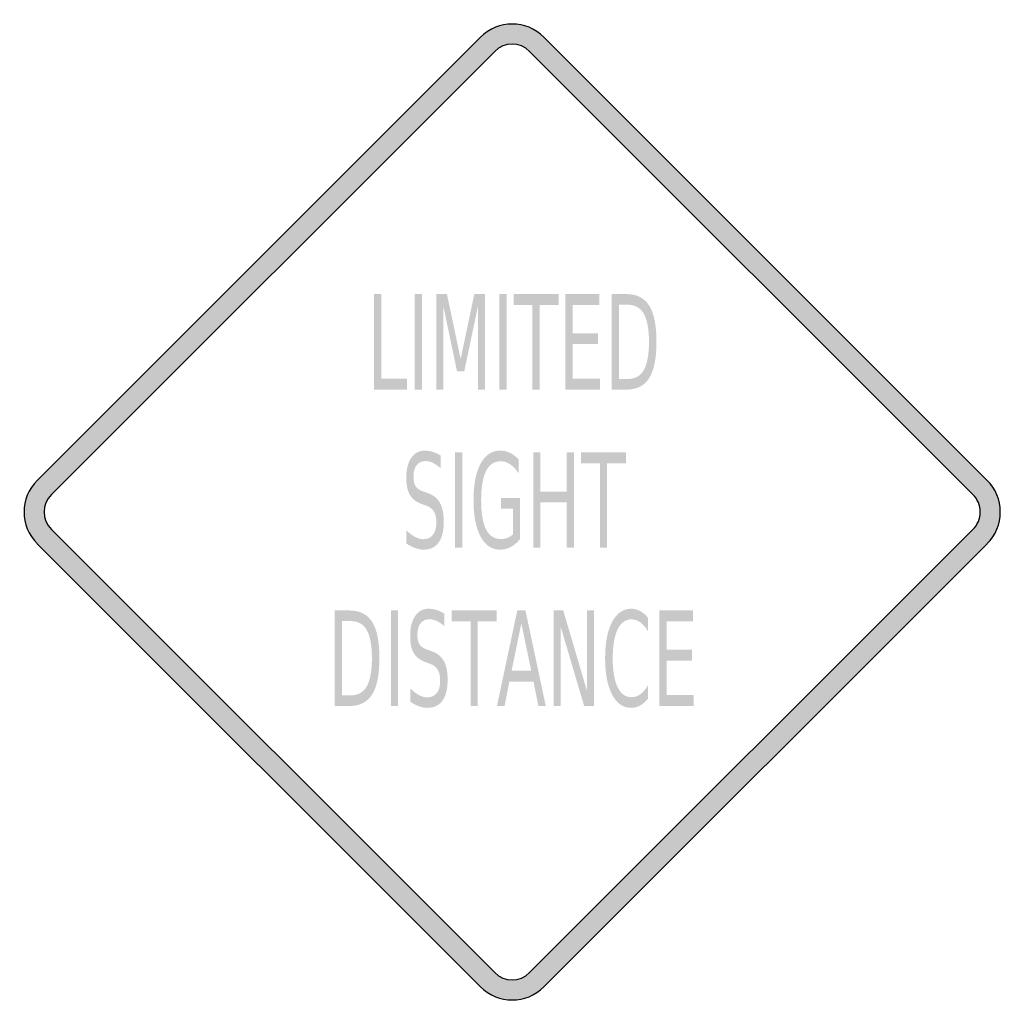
# Model space of a CAD drawing. Header units: inches. Extents: x -0.5 to 0.5, y -0.5 to 0.5.
import ezdxf

# ---------------------------------------------------------------- set-up
doc = ezdxf.new("R2010")
doc.units = ezdxf.units.IN
doc.header["$MEASUREMENT"] = 0

msp = doc.modelspace()

# ---------------------------------------------------------------- hatches: boundary and pattern name
h = msp.add_hatch(color=7)
h.paths.add_polyline_path([(0.4865, -0.0325), (0.0325, -0.4865), (0.0277, -0.4907), (0.0227, -0.494), (0.0173, -0.4967), (0.0117, -0.4985), (0.0058, -0.4997), (0, -0.5), (-0.0058, -0.4997), (-0.0117, -0.4985), (-0.0173, -0.4967), (-0.0227, -0.494), (-0.0277, -0.4907), (-0.0325, -0.4865), (-0.4865, -0.0325), (-0.4907, -0.0277), (-0.494, -0.0227), (-0.4967, -0.0173), (-0.4985, -0.0117), (-0.4997, -0.0058), (-0.5, 0), (-0.4997, 0.0058), (-0.4985, 0.0117), (-0.4967, 0.0173), (-0.494, 0.0227), (-0.4907, 0.0277), (-0.4865, 0.0325), (-0.0325, 0.4865), (-0.0277, 0.4907), (-0.0227, 0.494), (-0.0173, 0.4967), (-0.0117, 0.4985), (-0.0058, 0.4997), (0, 0.5), (0.0058, 0.4997), (0.0117, 0.4985), (0.0173, 0.4967), (0.0227, 0.494), (0.0277, 0.4907), (0.0325, 0.4865), (0.4865, 0.0325), (0.4905, 0.0278), (0.4938, 0.0228), (0.4965, 0.0175), (0.4985, 0.0118), (0.4997, 0.006), (0.5, 0), (0.4997, -0.006), (0.4985, -0.0118), (0.4965, -0.0175), (0.4938, -0.0228), (0.4905, -0.0278), (0.4865, -0.0325)])
h.paths.add_polyline_path([(-0.472, -0.018), (-0.4743, -0.0153), (-0.4762, -0.0125), (-0.4777, -0.0095), (-0.4787, -0.0065), (-0.4792, -0.0032), (-0.4795, 0), (-0.4792, 0.0032), (-0.4787, 0.0065), (-0.4777, 0.0095), (-0.4762, 0.0125), (-0.4743, 0.0153), (-0.472, 0.0178), (-0.0178, 0.472), (-0.0153, 0.4743), (-0.0125, 0.4762), (-0.0095, 0.4777), (-0.0065, 0.4787), (-0.0032, 0.4792), (0, 0.4795), (0.0032, 0.4792), (0.0065, 0.4787), (0.0095, 0.4777), (0.0125, 0.4762), (0.0153, 0.4743), (0.0178, 0.472), (0.472, 0.0178), (0.4742, 0.0153), (0.476, 0.0127), (0.4775, 0.0097), (0.4785, 0.0065), (0.4792, 0.0033), (0.4795, 0), (0.4792, -0.0033), (0.4785, -0.0065), (0.4775, -0.0097), (0.476, -0.0127), (0.4742, -0.0153), (0.472, -0.018), (0.0178, -0.472), (0.0153, -0.4743), (0.0125, -0.4762), (0.0095, -0.4777), (0.0065, -0.4787), (0.0032, -0.4792), (0, -0.4795), (-0.0032, -0.4792), (-0.0065, -0.4787), (-0.0095, -0.4777), (-0.0125, -0.4762), (-0.0153, -0.4743), (-0.0178, -0.472), (-0.472, -0.018)], flags=0)
for points in [[(-0.1415, 0.2233), (-0.1341, 0.2233), (-0.1341, 0.1365), (-0.1076, 0.1365), (-0.1076, 0.1254), (-0.1415, 0.1254), (-0.1415, 0.2233)], [(-0.0998, 0.2233), (-0.0924, 0.2233), (-0.0924, 0.1254), (-0.0998, 0.1254), (-0.0998, 0.2233)], [(-0.0778, 0.2233), (-0.0668, 0.2233), (-0.0528, 0.1567), (-0.0388, 0.2233), (-0.0278, 0.2233), (-0.0278, 0.1254), (-0.035, 0.1254), (-0.035, 0.2113), (-0.0491, 0.1442), (-0.0565, 0.1442), (-0.0706, 0.2113), (-0.0706, 0.1254), (-0.0778, 0.1254), (-0.0778, 0.2233)], [(-0.0132, 0.2233), (-0.0058, 0.2233), (-0.0058, 0.1254), (-0.0132, 0.1254), (-0.0132, 0.2233)], [(0.0014, 0.2233), (0.0476, 0.2233), (0.0476, 0.2121), (0.0282, 0.2121), (0.0282, 0.1254), (0.0208, 0.1254), (0.0208, 0.2121), (0.0014, 0.2121), (0.0014, 0.2233)], [(0.0546, 0.2233), (0.0891, 0.2233), (0.0891, 0.2121), (0.062, 0.2121), (0.062, 0.1831), (0.088, 0.1831), (0.088, 0.172), (0.062, 0.172), (0.062, 0.1365), (0.0898, 0.1365), (0.0898, 0.1254), (0.0546, 0.1254), (0.0546, 0.2233)], [(-0.0585, 0.0611), (-0.0511, 0.0611), (-0.0511, -0.0367), (-0.0585, -0.0367), (-0.0585, 0.0611)], [(0.0216, 0.0611), (0.029, 0.0611), (0.029, 0.021), (0.0558, 0.021), (0.0558, 0.0611), (0.0632, 0.0611), (0.0632, -0.0367), (0.0558, -0.0367), (0.0558, 0.0099), (0.029, 0.0099), (0.029, -0.0367), (0.0216, -0.0367), (0.0216, 0.0611)], [(0.0704, 0.0611), (0.1166, 0.0611), (0.1166, 0.05), (0.0972, 0.05), (0.0972, -0.0367), (0.0898, -0.0367), (0.0898, 0.05), (0.0704, 0.05), (0.0704, 0.0611)], [(-0.1242, -0.1009), (-0.1168, -0.1009), (-0.1168, -0.1988), (-0.1242, -0.1988), (-0.1242, -0.1009)], [(-0.0621, -0.1009), (-0.0159, -0.1009), (-0.0159, -0.1121), (-0.0353, -0.1121), (-0.0353, -0.1988), (-0.0427, -0.1988), (-0.0427, -0.1121), (-0.0621, -0.1121), (-0.0621, -0.1009)], [(0.0424, -0.1009), (0.0523, -0.1009), (0.0765, -0.1828), (0.0765, -0.1009), (0.0837, -0.1009), (0.0837, -0.1988), (0.0737, -0.1988), (0.0495, -0.1169), (0.0495, -0.1988), (0.0424, -0.1988), (0.0424, -0.1009)], [(0.1507, -0.1009), (0.1852, -0.1009), (0.1852, -0.1121), (0.1581, -0.1121), (0.1581, -0.141), (0.1841, -0.141), (0.1841, -0.1522), (0.1581, -0.1522), (0.1581, -0.1876), (0.1859, -0.1876), (0.1859, -0.1988), (0.1507, -0.1988), (0.1507, -0.1009)]]:
    msp.add_hatch(color=7).paths.add_polyline_path(points)
h = msp.add_hatch(color=7)
edge = h.paths.add_edge_path()
edge.add_line((0.1019, 0.2233), (0.1171, 0.2233))
edge.add_spline(control_points=[(0.1171, 0.2233), (0.1277, 0.2233), (0.1355, 0.2193), (0.1404, 0.2114), (0.1453, 0.2035), (0.1478, 0.1912), (0.1478, 0.1744), (0.1478, 0.1576), (0.1453, 0.1452), (0.1404, 0.1373), (0.1354, 0.1293), (0.1276, 0.1254), (0.1171, 0.1254)], knot_values=[0, 0, 0, 0, 1, 1, 1, 2, 2, 2, 3, 3, 3, 4, 4, 4, 4], degree=3, periodic=0)
edge.add_line((0.1171, 0.1254), (0.1019, 0.1254))
edge.add_line((0.1019, 0.1254), (0.1019, 0.2233))
edge = h.paths.add_edge_path(flags=0)
edge.add_line((0.1093, 0.2124), (0.1093, 0.1363))
edge.add_line((0.1093, 0.1363), (0.1182, 0.1363))
edge.add_spline(control_points=[(0.1182, 0.1363), (0.1258, 0.1363), (0.1313, 0.1393), (0.1348, 0.1454), (0.1383, 0.1516), (0.1401, 0.1612), (0.1401, 0.1744), (0.1401, 0.1875), (0.1383, 0.1971), (0.1348, 0.2032), (0.1313, 0.2093), (0.1258, 0.2124), (0.1182, 0.2124)], knot_values=[0, 0, 0, 0, 1, 1, 1, 2, 2, 2, 3, 3, 3, 4, 4, 4, 4], degree=3, periodic=0)
edge.add_line((0.1182, 0.2124), (0.1093, 0.2124))
h = msp.add_hatch(color=7)
edge = h.paths.add_edge_path()
edge.add_line((-0.0734, 0.0579), (-0.0734, 0.045))
edge.add_spline(control_points=[(-0.0734, 0.045), (-0.0761, 0.0474), (-0.0788, 0.0492), (-0.0813, 0.0504), (-0.0838, 0.0516), (-0.0862, 0.0522), (-0.0885, 0.0522), (-0.0925, 0.0522), (-0.0956, 0.0508), (-0.0978, 0.048), (-0.1, 0.0452), (-0.1011, 0.0412), (-0.1011, 0.036), (-0.1011, 0.0317), (-0.1003, 0.0284), (-0.0989, 0.0262), (-0.0974, 0.024), (-0.0947, 0.0223), (-0.0906, 0.0209)], knot_values=[0, 0, 0, 0, 1, 1, 1, 2, 2, 2, 3, 3, 3, 4, 4, 4, 5, 5, 5, 6, 6, 6, 6], degree=3, periodic=0)
edge.add_line((-0.0906, 0.0209), (-0.0862, 0.0193))
edge.add_spline(control_points=[(-0.0862, 0.0193), (-0.0807, 0.0174), (-0.0766, 0.0141), (-0.074, 0.0093), (-0.0714, 0.0046), (-0.0701, -0.0018), (-0.0701, -0.0097), (-0.0701, -0.0192), (-0.0718, -0.0264), (-0.0754, -0.0313), (-0.0789, -0.0362), (-0.0841, -0.0386), (-0.091, -0.0386), (-0.0936, -0.0386), (-0.0963, -0.0381), (-0.0992, -0.037), (-0.1021, -0.036), (-0.1051, -0.0344), (-0.1083, -0.0324)], knot_values=[0, 0, 0, 0, 1, 1, 1, 2, 2, 2, 3, 3, 3, 4, 4, 4, 5, 5, 5, 6, 6, 6, 6], degree=3, periodic=0)
edge.add_line((-0.1083, -0.0324), (-0.1083, -0.0188))
edge.add_spline(control_points=[(-0.1083, -0.0188), (-0.1053, -0.0218), (-0.1023, -0.024), (-0.0994, -0.0256), (-0.0966, -0.0271), (-0.0937, -0.0279), (-0.091, -0.0279), (-0.0868, -0.0279), (-0.0835, -0.0264), (-0.0812, -0.0234), (-0.0789, -0.0204), (-0.0777, -0.0162), (-0.0777, -0.0107), (-0.0777, -0.0059), (-0.0786, -0.0021), (-0.0802, 0.0006), (-0.0819, 0.0033), (-0.0846, 0.0053), (-0.0884, 0.0067)], knot_values=[0, 0, 0, 0, 1, 1, 1, 2, 2, 2, 3, 3, 3, 4, 4, 4, 5, 5, 5, 6, 6, 6, 6], degree=3, periodic=0)
edge.add_line((-0.0884, 0.0067), (-0.0928, 0.0082))
edge.add_spline(control_points=[(-0.0928, 0.0082), (-0.0983, 0.0102), (-0.1023, 0.0133), (-0.1048, 0.0175), (-0.1072, 0.0217), (-0.1085, 0.0275), (-0.1085, 0.035), (-0.1085, 0.0436), (-0.1068, 0.0505), (-0.1034, 0.0554), (-0.1, 0.0604), (-0.0953, 0.0629), (-0.0893, 0.0629), (-0.0868, 0.0629), (-0.0841, 0.0625), (-0.0815, 0.0617), (-0.0788, 0.0608), (-0.0761, 0.0596), (-0.0734, 0.0579)], knot_values=[0, 0, 0, 0, 1, 1, 1, 2, 2, 2, 3, 3, 3, 4, 4, 4, 5, 5, 5, 6, 6, 6, 6], degree=3, periodic=0)
h = msp.add_hatch(color=7)
edge = h.paths.add_edge_path()
edge.add_line((0.0008, -0.0228), (0.0008, 0.0035))
edge.add_line((0.0008, 0.0035), (-0.0113, 0.0035))
edge.add_line((-0.0113, 0.0035), (-0.0113, 0.0144))
edge.add_line((-0.0113, 0.0144), (0.0081, 0.0144))
edge.add_line((0.0081, 0.0144), (0.0081, -0.0276))
edge.add_spline(control_points=[(0.0081, -0.0276), (0.0052, -0.0312), (0.0021, -0.034), (-0.0013, -0.0358), (-0.0048, -0.0377), (-0.0085, -0.0386), (-0.0124, -0.0386), (-0.0209, -0.0386), (-0.0276, -0.0342), (-0.0324, -0.0252), (-0.0372, -0.0163), (-0.0396, -0.0038), (-0.0396, 0.0121), (-0.0396, 0.0281), (-0.0372, 0.0406), (-0.0324, 0.0495), (-0.0276, 0.0584), (-0.0209, 0.0629), (-0.0124, 0.0629), (-0.0088, 0.0629), (-0.0054, 0.0621), (-0.0022, 0.0606), (0.001, 0.059), (0.004, 0.0567), (0.0067, 0.0536)], knot_values=[0, 0, 0, 0, 1, 1, 1, 2, 2, 2, 3, 3, 3, 4, 4, 4, 5, 5, 5, 6, 6, 6, 7, 7, 7, 8, 8, 8, 8], degree=3, periodic=0)
edge.add_line((0.0067, 0.0536), (0.0067, 0.0395))
edge.add_spline(control_points=[(0.0067, 0.0395), (0.0039, 0.0437), (0.001, 0.0468), (-0.0021, 0.0489), (-0.0051, 0.051), (-0.0084, 0.052), (-0.0117, 0.052), (-0.0184, 0.052), (-0.0234, 0.0487), (-0.0268, 0.042), (-0.0301, 0.0353), (-0.0318, 0.0254), (-0.0318, 0.0121), (-0.0318, -0.0011), (-0.0301, -0.011), (-0.0268, -0.0177), (-0.0234, -0.0244), (-0.0184, -0.0277), (-0.0117, -0.0277), (-0.0091, -0.0277), (-0.0068, -0.0273), (-0.0047, -0.0265), (-0.0027, -0.0257), (-0.0009, -0.0245), (0.0008, -0.0228)], knot_values=[0, 0, 0, 0, 1, 1, 1, 2, 2, 2, 3, 3, 3, 4, 4, 4, 5, 5, 5, 6, 6, 6, 7, 7, 7, 8, 8, 8, 8], degree=3, periodic=0)
h = msp.add_hatch(color=7)
edge = h.paths.add_edge_path()
edge.add_line((-0.0694, -0.1041), (-0.0694, -0.117))
edge.add_spline(control_points=[(-0.0694, -0.117), (-0.0722, -0.1146), (-0.0748, -0.1128), (-0.0773, -0.1117), (-0.0798, -0.1105), (-0.0822, -0.1099), (-0.0845, -0.1099), (-0.0886, -0.1099), (-0.0917, -0.1113), (-0.0938, -0.1141), (-0.096, -0.1169), (-0.0971, -0.1209), (-0.0971, -0.126), (-0.0971, -0.1303), (-0.0964, -0.1336), (-0.0949, -0.1358), (-0.0935, -0.138), (-0.0907, -0.1398), (-0.0867, -0.1412)], knot_values=[0, 0, 0, 0, 1, 1, 1, 2, 2, 2, 3, 3, 3, 4, 4, 4, 5, 5, 5, 6, 6, 6, 6], degree=3, periodic=0)
edge.add_line((-0.0867, -0.1412), (-0.0822, -0.1428))
edge.add_spline(control_points=[(-0.0822, -0.1428), (-0.0767, -0.1447), (-0.0726, -0.148), (-0.07, -0.1527), (-0.0674, -0.1575), (-0.0661, -0.1638), (-0.0661, -0.1718), (-0.0661, -0.1813), (-0.0679, -0.1884), (-0.0714, -0.1933), (-0.0749, -0.1982), (-0.0801, -0.2007), (-0.087, -0.2007), (-0.0896, -0.2007), (-0.0924, -0.2002), (-0.0953, -0.1991), (-0.0982, -0.1981), (-0.1012, -0.1965), (-0.1043, -0.1945)], knot_values=[0, 0, 0, 0, 1, 1, 1, 2, 2, 2, 3, 3, 3, 4, 4, 4, 5, 5, 5, 6, 6, 6, 6], degree=3, periodic=0)
edge.add_line((-0.1043, -0.1945), (-0.1043, -0.1808))
edge.add_spline(control_points=[(-0.1043, -0.1808), (-0.1013, -0.1838), (-0.0984, -0.1861), (-0.0955, -0.1876), (-0.0926, -0.1892), (-0.0898, -0.1899), (-0.087, -0.1899), (-0.0828, -0.1899), (-0.0795, -0.1884), (-0.0772, -0.1855), (-0.0749, -0.1825), (-0.0738, -0.1783), (-0.0738, -0.1728), (-0.0738, -0.168), (-0.0746, -0.1642), (-0.0763, -0.1615), (-0.0779, -0.1588), (-0.0806, -0.1567), (-0.0844, -0.1554)], knot_values=[0, 0, 0, 0, 1, 1, 1, 2, 2, 2, 3, 3, 3, 4, 4, 4, 5, 5, 5, 6, 6, 6, 6], degree=3, periodic=0)
edge.add_line((-0.0844, -0.1554), (-0.0889, -0.1538))
edge.add_spline(control_points=[(-0.0889, -0.1538), (-0.0944, -0.1518), (-0.0984, -0.1488), (-0.1008, -0.1446), (-0.1033, -0.1404), (-0.1045, -0.1345), (-0.1045, -0.1271), (-0.1045, -0.1184), (-0.1028, -0.1116), (-0.0994, -0.1066), (-0.096, -0.1016), (-0.0913, -0.0991), (-0.0854, -0.0991), (-0.0828, -0.0991), (-0.0802, -0.0996), (-0.0775, -0.1004), (-0.0749, -0.1012), (-0.0722, -0.1025), (-0.0694, -0.1041)], knot_values=[0, 0, 0, 0, 1, 1, 1, 2, 2, 2, 3, 3, 3, 4, 4, 4, 5, 5, 5, 6, 6, 6, 6], degree=3, periodic=0)
h = msp.add_hatch(color=7)
edge = h.paths.add_edge_path()
edge.add_line((0.1392, -0.1085), (0.1392, -0.1224))
edge.add_spline(control_points=[(0.1392, -0.1224), (0.1368, -0.1183), (0.1341, -0.1152), (0.1313, -0.1131), (0.1285, -0.1111), (0.1255, -0.11), (0.1223, -0.11), (0.1161, -0.11), (0.1113, -0.1134), (0.108, -0.1203), (0.1047, -0.1271), (0.103, -0.137), (0.103, -0.1499), (0.103, -0.1628), (0.1047, -0.1727), (0.108, -0.1795), (0.1113, -0.1864), (0.1161, -0.1898), (0.1223, -0.1898), (0.1255, -0.1898), (0.1285, -0.1888), (0.1313, -0.1867), (0.1341, -0.1847), (0.1368, -0.1816), (0.1392, -0.1774)], knot_values=[0, 0, 0, 0, 1, 1, 1, 2, 2, 2, 3, 3, 3, 4, 4, 4, 5, 5, 5, 6, 6, 6, 7, 7, 7, 8, 8, 8, 8], degree=3, periodic=0)
edge.add_line((0.1392, -0.1774), (0.1392, -0.1912))
edge.add_spline(control_points=[(0.1392, -0.1912), (0.1367, -0.1944), (0.1339, -0.1967), (0.131, -0.1983), (0.1281, -0.1999), (0.1251, -0.2007), (0.1219, -0.2007), (0.1136, -0.2007), (0.1071, -0.1961), (0.1023, -0.1871), (0.0976, -0.178), (0.0952, -0.1656), (0.0952, -0.1499), (0.0952, -0.1342), (0.0976, -0.1218), (0.1023, -0.1127), (0.1071, -0.1037), (0.1136, -0.0991), (0.1219, -0.0991), (0.1251, -0.0991), (0.1282, -0.0999), (0.1311, -0.1015), (0.134, -0.103), (0.1367, -0.1054), (0.1392, -0.1085)], knot_values=[0, 0, 0, 0, 1, 1, 1, 2, 2, 2, 3, 3, 3, 4, 4, 4, 5, 5, 5, 6, 6, 6, 7, 7, 7, 8, 8, 8, 8], degree=3, periodic=0)
h = msp.add_hatch(color=7)
edge = h.paths.add_edge_path()
edge.add_line((-0.1819, -0.1009), (-0.1667, -0.1009))
edge.add_spline(control_points=[(-0.1667, -0.1009), (-0.1561, -0.1009), (-0.1483, -0.1049), (-0.1434, -0.1127), (-0.1384, -0.1206), (-0.136, -0.133), (-0.136, -0.1498), (-0.136, -0.1666), (-0.1385, -0.179), (-0.1434, -0.1869), (-0.1484, -0.1948), (-0.1562, -0.1988), (-0.1667, -0.1988)], knot_values=[0, 0, 0, 0, 1, 1, 1, 2, 2, 2, 3, 3, 3, 4, 4, 4, 4], degree=3, periodic=0)
edge.add_line((-0.1667, -0.1988), (-0.1819, -0.1988))
edge.add_line((-0.1819, -0.1988), (-0.1819, -0.1009))
edge = h.paths.add_edge_path(flags=0)
edge.add_line((-0.1745, -0.1118), (-0.1745, -0.1879))
edge.add_line((-0.1745, -0.1879), (-0.1656, -0.1879))
edge.add_spline(control_points=[(-0.1656, -0.1879), (-0.158, -0.1879), (-0.1525, -0.1848), (-0.149, -0.1787), (-0.1455, -0.1726), (-0.1437, -0.1629), (-0.1437, -0.1498), (-0.1437, -0.1366), (-0.1455, -0.127), (-0.149, -0.1209), (-0.1525, -0.1148), (-0.158, -0.1118), (-0.1656, -0.1118)], knot_values=[0, 0, 0, 0, 1, 1, 1, 2, 2, 2, 3, 3, 3, 4, 4, 4, 4], degree=3, periodic=0)
edge.add_line((-0.1656, -0.1118), (-0.1745, -0.1118))
h = msp.add_hatch(color=7)
h.paths.add_polyline_path([(0.0052, -0.1009), (0.0136, -0.1009), (0.0344, -0.1988), (0.0268, -0.1988), (0.0218, -0.1737), (-0.0029, -0.1737), (-0.0078, -0.1988), (-0.0156, -0.1988), (0.0052, -0.1009)])
h.paths.add_polyline_path([(0.0094, -0.114), (-0.0006, -0.1627), (0.0195, -0.1627), (0.0094, -0.114)], flags=0)

# ---------------------------------------------------------------- linework, layer by layer
at = {"color": 7}
for p, q in [((-0.0324, 0.4865), (-0.4866, 0.0324)), ((0.4865, 0.0324), (0.0324, 0.4865)), ((-0.0179, 0.472), (-0.472, 0.0179)), ((0.472, 0.0179), (0.0179, 0.472)), ((-0.472, -0.0179), (-0.0179, -0.472)), ((0.472, -0.0179), (0.0179, -0.472)), ((-0.4866, -0.0325), (-0.0324, -0.4866)), ((0.4865, -0.0325), (0.0324, -0.4866))]:
    msp.add_line(p, q, dxfattribs=at)
for points in [[(0.0324, 0.4866), (0.0145, 0.5045), (-0.0145, 0.5045), (-0.0324, 0.4866)], [(0.0179, 0.472), (0.008, 0.4819), (-0.008, 0.4819), (-0.0179, 0.472)], [(-0.4866, 0.0324), (-0.5045, 0.0145), (-0.5045, -0.0145), (-0.4866, -0.0324)], [(-0.472, 0.0179), (-0.4819, 0.008), (-0.4819, -0.008), (-0.472, -0.0179)], [(-0.0179, -0.472), (-0.008, -0.4819), (0.008, -0.4819), (0.0179, -0.472)], [(-0.0324, -0.4866), (-0.0145, -0.5045), (0.0145, -0.5045), (0.0324, -0.4866)]]:
    msp.add_open_spline(points, degree=3, dxfattribs=at)
for points in [[(0.4866, -0.0324), (0.4952, -0.0238), (0.5, -0.0122), (0.5, 0), (0.5, 0.0122), (0.4952, 0.0238), (0.4866, 0.0324)], [(0.472, -0.0179), (0.4768, -0.0132), (0.4794, -0.0067), (0.4794, 0), (0.4794, 0.0067), (0.4768, 0.0132), (0.472, 0.0179)]]:
    msp.add_open_spline(points, degree=3, knots=[0, 0, 0, 0, 1, 1, 1, 2, 2, 2, 2], dxfattribs=at)

doc.saveas('drawing.dxf')
